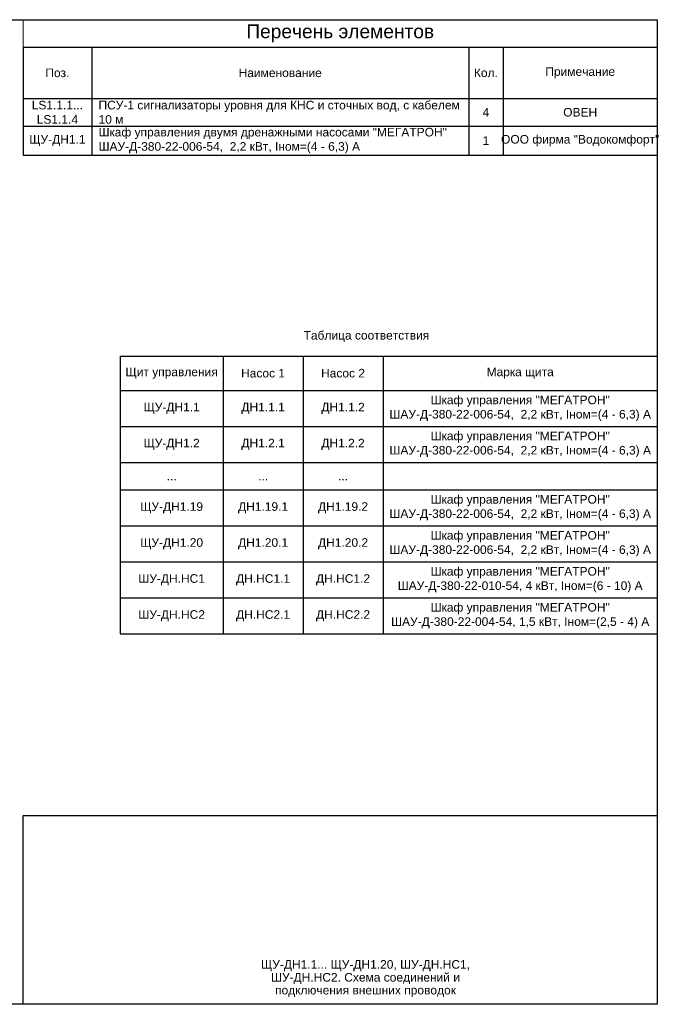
# Model space of a CAD drawing. Header units: millimetres. Extents: x -810 to 3695, y -2403 to 287.
# Tile 5 of 8: x 2879 to 3065, y -2403 to -2116. Entities that reach past the tile are written whole.
import ezdxf

# ---------------------------------------------------------------- set-up
doc = ezdxf.new("R2010")
doc.units = ezdxf.units.MM
doc.layers.get('0').update_dxf_attribs({"linetype": 'CONTINUOUS'})
doc.layers.get('Defpoints').update_dxf_attribs({"linetype": 'CONTINUOUS'})
doc.layers.add('_BMS', color=7, linetype='CONTINUOUS')
doc.layers.add('AK_Table', color=7, linetype='CONTINUOUS', lineweight=35)
doc.layers.add('UNPLOTTED', color=2, linetype='CONTINUOUS', plot=False)
doc.styles.add('CP.Text', font='arial.ttf')

# ---------------------------------------------------------------- blocks, each defined once
blk = doc.blocks.new('*U15')
at = {"layer": 'UNPLOTTED'}
for points in [[(0, 0), (-395, 0), (-395, 287), (0, 287)], [(-185, 55), (0, 55), (0, 0), (-185, 0)]]:
    blk.add_lwpolyline(points, close=True, dxfattribs=at)
blk = doc.blocks.new('*T52')
at = {"color": 0, "lineweight": -2, "transparency": 16777216}
for p, q in [((0, 0), (156.67, 0)), ((0, 0), (0, -80.93)), ((30, 0), (30, -80.93)), ((53.34, 0), (53.34, -80.93)), ((76.67, 0), (76.67, -80.93)), ((156.67, 0), (156.67, -80.93)), ((0, -10), (156.67, -10)), ((0, -20.49), (156.67, -20.49)), ((0, -30.98), (156.67, -30.98)), ((0, -38.98), (156.67, -38.98)), ((0, -49.47), (156.67, -49.47)), ((0, -59.95), (156.67, -59.95)), ((0, -70.44), (156.67, -70.44)), ((0, -80.93), (156.67, -80.93))]:
    blk.add_line(p, q, dxfattribs=at)
at = {"transparency": 16777216, "char_height": 2.5, "attachment_point": 5, "style": 'CP.Text'}
for s, insert, width in [('{\\C0;Щит управления}', (15, -5), 27), ('Насос 1', (41.67, -5), 20.3353), ('Насос 2', (65, -5), 20.3353), ('Марка щита', (116.67, -5), 77), ('Шкаф управления "МЕГАТРОН"  \\PШАУ-Д-380-22-006-54,  2,2 кВт, Iном=(4 - 6,3) А', (116.67, -15.24), 77), ('ЩУ-ДН1.1', (15, -15.24), 27), ('{\\C0;ДН1.1.1}', (41.67, -15.24), 20.3353), ('{\\C0;ДН1.1.2}', (65, -15.24), 20.3353), ('Шкаф управления "МЕГАТРОН"  \\PШАУ-Д-380-22-006-54,  2,2 кВт, Iном=(4 - 6,3) А', (116.67, -25.73), 77), ('{\\C0;ЩУ-ДН1.2}', (15, -25.73), 27), ('{\\C0;ДН1.2.1}', (41.67, -25.73), 20.3353), ('{\\C0;ДН1.2.2}', (65, -25.73), 20.3353), ('...', (15, -34.98), 27), ('...', (41.67, -34.98), 20.3353), ('...', (65, -34.98), 20.3353), ('{\\C0;ЩУ-ДН1.19}', (15, -44.22), 27), ('{\\C0;ДН1.19.1}', (41.67, -44.22), 20.3353), ('{\\C0;ДН1.19.2}', (65, -44.22), 20.3353), ('Шкаф управления "МЕГАТРОН"  \\PШАУ-Д-380-22-006-54,  2,2 кВт, Iном=(4 - 6,3) А', (116.67, -44.22), 77), ('Шкаф управления "МЕГАТРОН"  \\PШАУ-Д-380-22-006-54,  2,2 кВт, Iном=(4 - 6,3) А', (116.67, -54.71), 77), ('{\\C0;ЩУ-ДН1.20}', (15, -54.71), 27), ('{\\C0;ДН1.20.1}', (41.67, -54.71), 20.3353), ('{\\C0;ДН1.20.2}', (65, -54.71), 20.3353), ('Шкаф управления "МЕГАТРОН"\\PШАУ-Д-380-22-010-54, 4 кВт, Iном=(6 - 10) А', (116.67, -65.2), 77), ('ШУ-ДН.НС1', (15, -65.2), 27), ('ДН.НС1.1', (41.67, -65.2), 20.3353), ('ДН.НС1.2', (65, -65.2), 20.3353), ('ШУ-ДН.НС2', (15, -75.69), 27), ('ДН.НС2.1', (41.67, -75.69), 20.3353), ('ДН.НС2.2', (65, -75.69), 20.3353), ('Шкаф управления "МЕГАТРОН"^JШАУ-Д-380-22-004-54, 1,5 кВт, Iном=(2,5 - 4) А', (116.67, -75.69), 77)]:
    blk.add_mtext(s, dxfattribs=dict(at, insert=insert, width=width))
blk = doc.blocks.new('*T59')
at = {"layer": 'AK_Table', "color": 0, "linetype": 'ByBlock', "lineweight": -2, "transparency": 16777216}
for p, q in [((0, -8), (185, -8)), ((0, -8), (0, -39.49)), ((20, -8), (20, -39.49)), ((130, -8), (130, -39.49)), ((140, -8), (140, -39.49)), ((185, -8), (185, -39.49)), ((0, -23), (185, -23)), ((0, -31), (185, -31)), ((0, -39.49), (185, -39.49))]:
    blk.add_line(p, q, dxfattribs=at)
at = {"layer": 'Defpoints', "color": 8, "linetype": 'ByBlock', "lineweight": 0, "transparency": 16777216}
for p, q in [((0, 0), (185, 0)), ((0, 0), (0, -8)), ((185, 0), (185, -8))]:
    blk.add_line(p, q, dxfattribs=at)
at = {"layer": 'AK_Table', "color": 0, "transparency": 16777216, "style": 'CP.Text'}
for s, insert, char_height, width, attachment_point in [('Перечень элементов', (92.5, -4), 4, 184.4, 5), ('Поз.', (10, -15.5), 2.5, 19, 5), ('Наименование', (75, -15.5), 2.5, 109, 5), ('Кол.', (135, -15.5), 2.5, 9, 5), ('Примечание', (162.5, -15.5), 2.5, 44, 5), ('{\\C256;LS1.1.1... LS1.1.4}', (10, -27), 2.5, 20, 5), ('ПСУ-1 сигнализаторы уровня для КНС и сточных вод, с кабелем 10 м', (22, -27), 2.5, 106, 4), ('4', (135, -27), 2.5, 9, 5), ('ОВЕН', (162.5, -27), 2.5, 44, 5), ('ООО фирма "Водокомфорт"', (162.5, -35.24), 2.5, 44, 5), ('{\\C256;ЩУ-ДН1.1}', (10, -35.24), 2.5, 20, 5), ('{\\C256;Шкаф управления двумя дренажными насосами "МЕГАТРОН"  \\PШАУ-Д-380-22-006-54,  2,2 кВт, Iном=(4 - 6,3) А}', (22, -35.24), 2.5, 106, 4), ('{\\C256;1', (135, -35.24), 2.5, 9, 5)]:
    blk.add_mtext(s, dxfattribs=dict(at, insert=insert, char_height=char_height, width=width, attachment_point=attachment_point))

msp = doc.modelspace()

# ---------------------------------------------------------------- block references
for name, p in [('*T59', (2880, -2116)), ('*T52', (2908.33, -2214.05))]:
    msp.add_blockref(name, p)
at = {"layer": 'UNPLOTTED'}
msp.add_blockref('*U15', (3065, -2403), dxfattribs=at)

# ---------------------------------------------------------------- texts
at = {"layer": '_BMS', "color": 0, "char_height": 2.5, "attachment_point": 5, "line_spacing_factor": 0.9, "style": 'CP.Text'}
for s, insert, width in [('Таблица соответствия', (2980.14, -2208.36), 70), ('ЩУ-ДН1.1... ЩУ-ДН1.20, {\\C256;ШУ-ДН.НС1}, {\\C256;ШУ-ДН.НС2}. Схема соединений и подключения внешних проводок ', (2979.88, -2395.5), 67.5727)]:
    msp.add_mtext(s, dxfattribs=dict(at, insert=insert, width=width))

doc.saveas('drawing.dxf')
